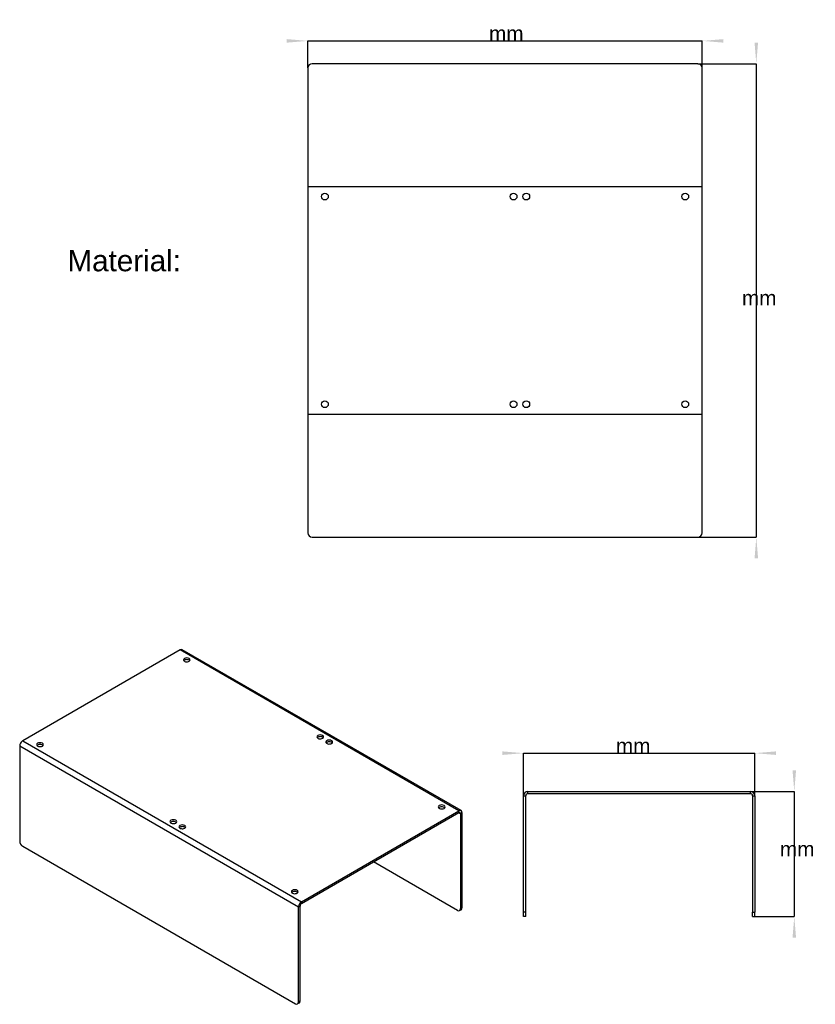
# Model space of a CAD drawing. Extents: x 18 to 206, y 56 to 288.
import ezdxf
from ezdxf.enums import TextEntityAlignment as Align

# ---------------------------------------------------------------- set-up
doc = ezdxf.new("R2010")
doc.units = 0
doc.layers.get('0').update_dxf_attribs({"linetype": 'CONTINUOUS'})
for name, color, linetype in [('Annotation004', 7, 'CONTINUOUS'), ('Dimension013', 7, 'CONTINUOUS'), ('Dimension014', 7, 'CONTINUOUS'), ('Dimension015', 7, 'CONTINUOUS'), ('Dimension016', 7, 'CONTINUOUS'), ('View009', 7, 'CONTINUOUS'), ('View010', 7, 'CONTINUOUS'), ('View011', 7, 'CONTINUOUS')]:
    doc.layers.add(name, color=color, linetype=linetype)
doc.styles.get("Standard").update_dxf_attribs({"font": 'arial.ttf'})
doc.dimstyles.get("Standard").update_dxf_attribs({"dimscale": 0, "dimtxt": 2.5, "dimasz": 2.5, "dimexe": 1.25, "dimexo": 0.625, "dimtad": 1, "dimtxsty": 'STANDARD', "dimcen": 2.5, "dimazin": 3, "dimtfac": 1, "dimtmove": 0, "dimatfit": 3})

# ---------------------------------------------------------------- blocks, each defined once
blk = doc.blocks.new('*Dimension013')
at = {"color": 0}
for points in [[(81, 283.484), (81, 282.651), (86, 283.068)], [(184, 283.484), (184, 282.651), (179, 283.068)]]:
    blk.add_solid(points, dxfattribs=at)
at = {"layer": 'Dimension013'}
for p, q in [((86, 276.683), (86, 283.068)), ((86, 283.068), (179, 283.068)), ((179, 276.683), (179, 283.068))]:
    blk.add_line(p, q, dxfattribs=at)
blk.add_text(' mm', height=3.5, dxfattribs=at).set_placement((132.111, 283.068), align=Align.CENTER)
blk = doc.blocks.new('*Dimension014')
at = {"color": 0}
for points in [[(192.174, 282.683), (191.341, 282.683), (191.758, 277.683)], [(192.174, 160.984), (191.341, 160.984), (191.758, 165.984)]]:
    blk.add_solid(points, dxfattribs=at)
at = {"layer": 'Dimension014'}
for p, q in [((178, 277.683), (191.758, 277.683)), ((191.758, 277.683), (191.758, 165.984)), ((178, 165.984), (191.758, 165.984))]:
    blk.add_line(p, q, dxfattribs=at)
blk.add_text(' mm', height=3.5, dxfattribs=at).set_placement((191.758, 220.666), align=Align.CENTER)
blk = doc.blocks.new('*Dimension015')
at = {"color": 0}
for points in [[(131.875, 115.426), (131.875, 114.593), (136.875, 115.01)], [(196.375, 115.426), (196.375, 114.593), (191.375, 115.01)]]:
    blk.add_solid(points, dxfattribs=at)
at = {"layer": 'Dimension015'}
for p, q in [((136.875, 104.958), (136.875, 115.01)), ((136.875, 115.01), (191.375, 115.01)), ((191.375, 104.958), (191.375, 115.01))]:
    blk.add_line(p, q, dxfattribs=at)
blk.add_text(' mm', height=3.5, dxfattribs=at).set_placement((162.028, 115.01), align=Align.CENTER)
blk = doc.blocks.new('*Dimension016')
at = {"color": 0}
for points in [[(201.131, 110.958), (200.298, 110.958), (200.715, 105.958)], [(201.131, 71.4583), (200.298, 71.4583), (200.715, 76.4583)]]:
    blk.add_solid(points, dxfattribs=at)
at = {"layer": 'Dimension016'}
for p, q in [((190.375, 105.958), (200.715, 105.958)), ((200.715, 105.958), (200.715, 76.4583)), ((191.375, 76.4583), (200.715, 76.4583))]:
    blk.add_line(p, q, dxfattribs=at)
blk.add_text(' mm', height=3.5, dxfattribs=at).set_placement((200.715, 90.6354), align=Align.CENTER)

msp = doc.modelspace()

# ---------------------------------------------------------------- linework, layer by layer
at = {"layer": 'View009'}
for p, q in [((86, 276.683), (86, 166.984)), ((178, 277.683), (87, 277.683)), ((179, 166.984), (179, 276.683)), ((179, 248.633), (86, 248.633)), ((86, 195.034), (179, 195.034)), ((87, 165.984), (178, 165.984))]:
    msp.add_line(p, q, dxfattribs=at)
for centre in [(90, 246.333), (134.5, 246.333), (137.5, 246.333), (175, 246.333), (90, 197.333), (134.5, 197.333), (137.5, 197.333), (175, 197.333)]:
    msp.add_circle(centre, 0.8, dxfattribs=at)
for centre, start, end in [((87, 276.683), 90, 180), ((178, 276.683), 0, 90), ((87, 166.984), 180, -90), ((178, 166.984), -90, 0)]:
    msp.add_arc(centre, 1, start, end, dxfattribs=at)
at = {"layer": 'View010'}
for p, q in [((122.109, 101.451), (56.3478, 139.418)), ((55.8478, 139.368), (18.7246, 117.935)), ((121.609, 101.401), (55.8478, 139.368)), ((18.0175, 116.711), (18.0175, 94.257)), ((18.0175, 116.711), (83.7785, 78.7435)), ((18.7246, 117.935), (84.4856, 79.9683)), ((84.4856, 79.9683), (121.609, 101.401)), ((84.4856, 79.56), (121.609, 100.993)), ((121.609, 100.993), (121.609, 101.401)), ((121.609, 100.993), (121.962, 100.789)), ((121.962, 100.789), (122.316, 100.993)), ((121.962, 100.789), (121.962, 78.3353)), ((122.316, 100.993), (122.316, 78.5394)), ((18.7246, 93.0322), (83.0714, 55.8816)), ((121.255, 77.927), (101.456, 89.358)), ((84.4856, 79.56), (84.4856, 79.9683)), ((83.7785, 78.7435), (84.132, 78.9476)), ((83.7785, 56.2899), (83.7785, 78.7435)), ((84.132, 56.494), (84.132, 78.9476)), ((121.755, 77.8775), (122.109, 78.0816)), ((121.962, 78.3353), (122.316, 78.5394)), ((83.9249, 56.0362), (83.5714, 55.8321)), ((84.132, 56.494), (83.7785, 56.2899))]:
    msp.add_line(p, q, dxfattribs=at)
for centre, major_axis, start_param, end_param in [((55.8478, 138.552), (0.5, 0.866), 0, -5.49779), ((57.4387, 137.021), (0.8, 0), 0, 3.14159), ((57.4387, 136.613), (0.8, 0), 0.457762, 2.68383), ((57.4387, 137.021), (0.8, 0), 3.14159, 5.49779), ((57.4387, 137.021), (0.8, 0), 5.49779, 0), ((88.905, 118.854), (0.8, 0), 0, 3.14159), ((88.905, 118.854), (0.8, 0), 3.14159, 5.49779), ((88.905, 118.446), (0.8, 0), 0.457762, 2.68383), ((88.905, 118.854), (0.8, 0), 5.49779, 0), ((18.7246, 117.119), (-0.5, -0.866), 3.92699, 5.49779), ((22.7905, 117.017), (0.8, 0), 0, 3.14159), ((22.7905, 117.017), (0.8, 0), 3.14159, 5.49779), ((22.7905, 116.609), (0.8, 0), 0.457762, 2.68383), ((22.7905, 117.017), (0.8, 0), 5.49779, 0), ((91.0263, 117.629), (0.8, 0), 0, 3.14159), ((91.0263, 117.629), (0.8, 0), 3.14159, 5.49779), ((91.0263, 117.221), (0.8, 0), 0.457762, 2.68383), ((91.0263, 117.629), (0.8, 0), 5.49779, 0), ((117.543, 102.32), (0.8, 0), 0, 3.14159), ((117.543, 102.32), (0.8, 0), 3.14159, 5.49779), ((117.543, 101.912), (0.8, 0), 0.457762, 2.68383), ((117.543, 102.32), (0.8, 0), 5.49779, 0), ((121.609, 100.585), (0.5, 0.866), 0, -5.49779), ((121.609, 100.585), (0.25, 0.433), 0, -5.49779), ((121.609, 100.585), (0.25, 0.433), -0.785398, 0), ((121.609, 100.585), (0.5, 0.866), -0.785398, 0), ((54.2568, 98.8497), (0.8, 0), 0, 3.14159), ((54.2568, 98.8497), (0.8, 0), 3.14159, 5.49779), ((54.2568, 98.4415), (0.8, 0), 0.457762, 2.68383), ((54.2568, 98.8497), (0.8, 0), 5.49779, 0), ((56.3781, 97.625), (0.8, 0), 0, 3.14159), ((56.3781, 97.625), (0.8, 0), 3.14159, 5.49779), ((56.3781, 97.2168), (0.8, 0), 0.457762, 2.68383), ((56.3781, 97.625), (0.8, 0), 5.49779, 0), ((18.7246, 93.8487), (-0.5, 0.866), 0.785398, 2.35619), ((82.8946, 82.3157), (0.8, 0), 0, 3.14159), ((82.8946, 82.3157), (0.8, 0), 3.14159, 5.49779), ((82.8946, 81.9074), (0.8, 0), 0.457762, 2.68383), ((82.8946, 82.3157), (0.8, 0), 5.49779, 0), ((84.4856, 79.1518), (-0.5, -0.866), 3.92699, 5.49779), ((84.4856, 79.1518), (-0.25, -0.433), 3.92699, 5.49779), ((121.255, 78.7435), (-0.5, 0.866), 2.35619, 3.14159), ((121.255, 78.7435), (-0.5, 0.866), 3.14159, 3.92699), ((121.609, 78.9476), (-0.5, 0.866), 3.14159, 3.92699), ((83.0714, 56.6981), (-0.5, 0.866), 2.35619, 3.14159), ((83.0714, 56.6981), (-0.5, 0.866), 3.14159, 3.92699), ((83.4249, 56.9022), (-0.5, 0.866), 3.14159, 3.92699)]:
    msp.add_ellipse(centre, major_axis=major_axis, ratio=0.57735, start_param=start_param, end_param=end_param, dxfattribs=at)
at = {"layer": 'View011'}
for p, q in [((136.875, 77.4583), (136.875, 104.958)), ((136.875, 104.958), (137.375, 104.958)), ((137.375, 77.4583), (137.375, 104.958)), ((137.875, 105.458), (137.875, 105.958)), ((137.875, 105.958), (190.375, 105.958)), ((137.875, 105.458), (190.375, 105.458)), ((190.375, 105.458), (190.375, 105.958)), ((190.875, 104.958), (191.375, 104.958)), ((190.875, 104.958), (190.875, 77.4583)), ((191.375, 104.958), (191.375, 77.4583)), ((137.375, 77.4583), (136.875, 77.4583)), ((190.875, 77.4583), (191.375, 77.4583)), ((137.375, 76.4583), (136.875, 76.4583)), ((190.875, 76.4583), (191.375, 76.4583))]:
    msp.add_line(p, q, dxfattribs=at)
for centre, radius, start, end in [((137.875, 104.958), 1, 90, 180), ((137.875, 104.958), 0.5, 90, 180), ((190.375, 104.958), 1, 0, 90), ((190.375, 104.958), 0.5, 0, 90)]:
    msp.add_arc(centre, radius, start, end, dxfattribs=at)
for points, knots in [([(136.875, 76.4583), (136.875, 76.4604), (136.875, 76.4625), (136.875, 76.4646), (136.875, 76.4709), (136.875, 76.4771), (136.875, 76.4834), (136.875, 76.4938), (136.875, 76.5041), (136.875, 76.5145), (136.875, 76.5288), (136.875, 76.5431), (136.875, 76.5574), (136.875, 76.5754), (136.875, 76.5935), (136.875, 76.6116), (136.875, 76.6332), (136.875, 76.6549), (136.875, 76.6765), (136.875, 76.7014), (136.875, 76.7263), (136.875, 76.7512), (136.875, 76.7791), (136.875, 76.807), (136.875, 76.8348), (136.875, 76.8946), (136.875, 76.9578), (136.875, 77.0244), (136.875, 77.1602), (136.875, 77.3085), (136.875, 77.4583)], [0, 0, 0, 0, 0.1122, 0.1122, 0.1122, 0.224399, 0.224399, 0.224399, 0.336599, 0.336599, 0.336599, 0.448799, 0.448799, 0.448799, 0.560999, 0.560999, 0.560999, 0.673198, 0.673198, 0.673198, 0.785398, 0.785398, 0.785398, 0.897598, 0.897598, 0.897598, 1.122, 1.122, 1.122, 1.5708, 1.5708, 1.5708, 1.5708]), ([(137.375, 76.4583), (137.375, 76.4604), (137.375, 76.4625), (137.375, 76.4646), (137.375, 76.4709), (137.375, 76.4771), (137.375, 76.4834), (137.375, 76.4938), (137.375, 76.5041), (137.375, 76.5145), (137.375, 76.5288), (137.375, 76.5431), (137.375, 76.5574), (137.375, 76.5754), (137.375, 76.5935), (137.375, 76.6116), (137.375, 76.6332), (137.375, 76.6549), (137.375, 76.6765), (137.375, 76.7014), (137.375, 76.7263), (137.375, 76.7512), (137.375, 76.7791), (137.375, 76.807), (137.375, 76.8348), (137.375, 76.8946), (137.375, 76.9578), (137.375, 77.0244), (137.375, 77.1602), (137.375, 77.3085), (137.375, 77.4583)], [0, 0, 0, 0, 0.1122, 0.1122, 0.1122, 0.224399, 0.224399, 0.224399, 0.336599, 0.336599, 0.336599, 0.448799, 0.448799, 0.448799, 0.560999, 0.560999, 0.560999, 0.673198, 0.673198, 0.673198, 0.785398, 0.785398, 0.785398, 0.897598, 0.897598, 0.897598, 1.122, 1.122, 1.122, 1.5708, 1.5708, 1.5708, 1.5708]), ([(190.875, 76.4583), (190.875, 76.4604), (190.875, 76.4625), (190.875, 76.4646), (190.875, 76.4709), (190.875, 76.4771), (190.875, 76.4834), (190.875, 76.4938), (190.875, 76.5041), (190.875, 76.5145), (190.875, 76.5288), (190.875, 76.5431), (190.875, 76.5574), (190.875, 76.5754), (190.875, 76.5935), (190.875, 76.6116), (190.875, 76.6332), (190.875, 76.6549), (190.875, 76.6765), (190.875, 76.7014), (190.875, 76.7263), (190.875, 76.7512), (190.875, 76.7791), (190.875, 76.807), (190.875, 76.8348), (190.875, 76.8946), (190.875, 76.9578), (190.875, 77.0244), (190.875, 77.1602), (190.875, 77.3085), (190.875, 77.4583)], [3.14159, 3.14159, 3.14159, 3.14159, 3.25379, 3.25379, 3.25379, 3.36599, 3.36599, 3.36599, 3.47819, 3.47819, 3.47819, 3.59039, 3.59039, 3.59039, 3.70259, 3.70259, 3.70259, 3.81479, 3.81479, 3.81479, 3.92699, 3.92699, 3.92699, 4.03919, 4.03919, 4.03919, 4.26359, 4.26359, 4.26359, 4.71239, 4.71239, 4.71239, 4.71239]), ([(191.375, 76.4583), (191.375, 76.4604), (191.375, 76.4625), (191.375, 76.4646), (191.375, 76.4709), (191.375, 76.4771), (191.375, 76.4834), (191.375, 76.4938), (191.375, 76.5041), (191.375, 76.5145), (191.375, 76.5288), (191.375, 76.5431), (191.375, 76.5574), (191.375, 76.5754), (191.375, 76.5935), (191.375, 76.6116), (191.375, 76.6332), (191.375, 76.6549), (191.375, 76.6765), (191.375, 76.7014), (191.375, 76.7263), (191.375, 76.7512), (191.375, 76.7791), (191.375, 76.807), (191.375, 76.8348), (191.375, 76.8946), (191.375, 76.9578), (191.375, 77.0244), (191.375, 77.1602), (191.375, 77.3085), (191.375, 77.4583)], [3.14159, 3.14159, 3.14159, 3.14159, 3.25379, 3.25379, 3.25379, 3.36599, 3.36599, 3.36599, 3.47819, 3.47819, 3.47819, 3.59039, 3.59039, 3.59039, 3.70259, 3.70259, 3.70259, 3.81479, 3.81479, 3.81479, 3.92699, 3.92699, 3.92699, 4.03919, 4.03919, 4.03919, 4.26359, 4.26359, 4.26359, 4.71239, 4.71239, 4.71239, 4.71239])]:
    msp.add_open_spline(points, degree=3, knots=knots, dxfattribs=at)

# ---------------------------------------------------------------- texts
at = {"layer": 'Annotation004'}
msp.add_text('Material:', height=5, dxfattribs=at).set_placement((42.6667, 228.708), align=Align.CENTER)

# ---------------------------------------------------------------- dimensions: what is measured, and where the dimension line sits
at = {"layer": 'Dimension013'}
dim = msp.add_linear_dim(base=(132.111, 283.068), p1=(86, 276.683), p2=(179, 276.683), text=' mm', dimstyle='STANDARD', dxfattribs=at)
dim.commit()
dim.dimension.update_dxf_attribs({"geometry": '*Dimension013', "text_midpoint": (132.111, 288.068)})
at = {"layer": 'Dimension014'}
dim = msp.add_linear_dim(base=(191.758, 220.666), p1=(178, 277.683), p2=(178, 165.984), angle=90, text=' mm', dimstyle='STANDARD', dxfattribs=at)
dim.commit()
dim.dimension.update_dxf_attribs({"geometry": '*Dimension014', "text_midpoint": (186.758, 220.666)})
at = {"layer": 'Dimension015'}
dim = msp.add_linear_dim(base=(162.028, 115.01), p1=(136.875, 104.958), p2=(191.375, 104.958), text=' mm', dimstyle='STANDARD', dxfattribs=at)
dim.commit()
dim.dimension.update_dxf_attribs({"geometry": '*Dimension015', "text_midpoint": (162.028, 120.01)})
at = {"layer": 'Dimension016'}
dim = msp.add_linear_dim(base=(200.715, 90.6354), p1=(190.375, 105.958), p2=(191.375, 76.4583), angle=90, text=' mm', dimstyle='STANDARD', dxfattribs=at)
dim.commit()
dim.dimension.update_dxf_attribs({"geometry": '*Dimension016', "text_midpoint": (195.718, 90.8048)})

doc.saveas('drawing.dxf')
